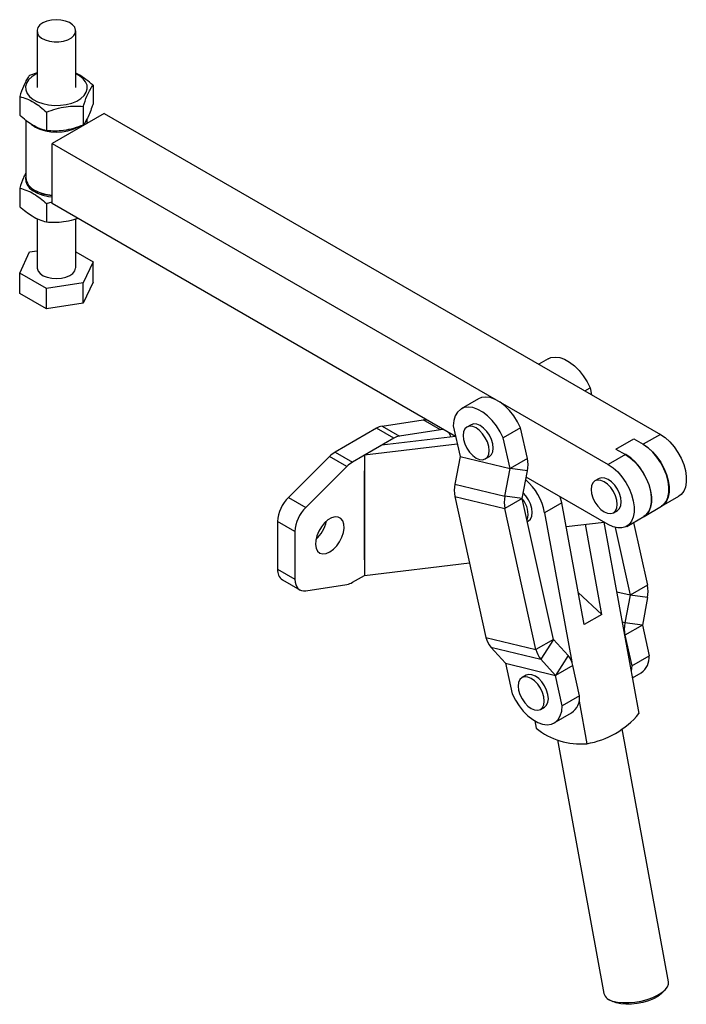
# Model space of a CAD drawing. Extents: x 67 to 764, y 27 to 578.
# Tile 4 of 4: x 534 to 764, y 229 to 569. Entities that reach past the tile are written whole.
import ezdxf

# ---------------------------------------------------------------- set-up
doc = ezdxf.new("R2010")
doc.units = 0
doc.header["$LTSCALE"] = 2
doc.linetypes.add('SLD-SÓLIDA', pattern=[0])
doc.layers.get('0').update_dxf_attribs({"linetype": 'CONTINUOUS'})

msp = doc.modelspace()

# ---------------------------------------------------------------- linework, layer by layer
at = {"color": 7, "linetype": 'SLD-SÓLIDA'}
for p, q in [((540.147551, 564.901473), (540.147551, 545.304494)), ((553.480879, 545.304497), (553.480879, 564.901475)), ((540.147539, 550.41452), (537.560586, 549.505669)), ((559.45491, 546.118971), (559.45491, 539.690866)), ((534.17352, 542.208355), (534.17352, 535.780251)), ((543.427156, 536.866345), (543.427156, 530.438241)), ((556.067844, 538.821657), (556.067844, 532.393552)), ((536.230878, 534.039942), (536.230878, 514.275947)), ((563.278017, 536.397256), (545.317504, 526.028873)), ((557.397552, 533.00253), (557.397552, 534.485565)), ((563.278017, 536.397256), (755.116085, 425.651497)), ((539.330661, 531.73021), (538.288326, 532.430622)), ((545.317504, 526.028873), (737.155572, 415.283114)), ((545.317504, 505.288736), (545.317504, 526.028873)), ((534.17352, 510.635444), (534.17352, 504.207339)), ((539.329453, 509.956486), (539.800928, 509.684221)), ((543.427156, 505.293434), (545.317503, 505.944597)), ((543.427156, 505.293434), (543.427156, 498.865329)), ((684.503534, 424.938352), (545.317504, 505.288736)), ((540.147551, 500.064808), (540.147551, 483.247392)), ((553.480879, 483.247395), (553.480879, 499.929527)), ((534.17352, 481.292086), (537.560586, 488.5894)), ((537.560586, 488.5894), (540.147539, 488.989565)), ((553.480875, 488.651438), (559.45491, 485.202701)), ((559.45491, 485.202701), (556.067844, 477.905388)), ((559.45491, 478.234886), (559.45491, 485.202701)), ((543.427156, 475.950076), (534.17352, 481.292086)), ((534.17352, 474.324271), (534.17352, 481.292086)), ((556.067844, 477.905388), (543.427156, 475.950076)), ((543.427156, 468.98226), (543.427156, 475.950076)), ((559.45491, 478.234886), (556.067844, 470.937572)), ((556.067844, 470.937572), (556.067844, 477.905388)), ((543.427156, 468.98226), (534.17352, 474.324271)), ((556.067844, 470.937572), (543.427156, 468.98226)), ((716.392611, 451.730022), (713.167235, 449.868052)), ((729.106047, 440.666772), (730.88358, 441.69292)), ((730.88358, 441.69292), (731.400591, 439.34216)), ((692.445261, 437.905511), (686.458423, 434.449383)), ((659.132618, 428.484296), (673.329401, 430.713024)), ((659.132618, 428.484296), (665.119458, 425.028167)), ((679.316241, 427.256895), (673.329401, 430.713024)), ((683.703783, 428.574671), (686.018379, 418.050625)), ((689.810225, 428.999347), (688.396012, 428.18294)), ((657.19786, 427.761332), (642.976456, 419.55149)), ((663.1847, 424.305203), (657.19786, 427.761332)), ((684.504768, 424.932724), (659.067417, 421.928346)), ((679.316241, 427.256895), (665.119458, 425.028167)), ((706.936229, 427.868409), (700.949392, 424.412281)), ((709.250825, 417.344363), (706.936229, 427.868409)), ((755.116085, 425.651497), (749.199958, 422.23619)), ((663.1847, 424.305203), (648.963296, 416.095361)), ((685.094068, 422.253293), (653.08058, 418.472218)), ((659.067417, 421.928346), (653.08058, 418.472218)), ((703.263988, 413.888235), (700.949392, 424.412281)), ((739.791259, 420.592179), (745.919518, 424.129947)), ((745.919518, 424.129947), (749.199958, 422.23619)), ((626.844915, 403.878102), (641.041698, 418.04063)), ((647.028538, 414.584501), (641.041698, 418.04063)), ((642.976456, 419.55149), (648.963296, 416.095361)), ((653.08058, 418.472218), (653.08058, 376.99194)), ((686.018433, 418.043909), (684.243752, 408.496221)), ((686.018379, 418.050625), (703.263988, 413.888235)), ((686.018433, 418.043909), (703.264042, 413.881519)), ((694.745498, 417.184118), (696.159711, 418.000526)), ((743.071699, 418.698421), (737.155572, 415.283114)), ((739.791259, 420.592179), (743.071699, 418.698421)), ((647.028538, 414.584501), (632.831755, 400.421972)), ((709.250825, 417.344363), (703.263988, 413.888235)), ((653.08058, 412.974177), (653.009864, 413.015)), ((653.08058, 413.083047), (653.009869, 413.042226)), ((653.009869, 413.042226), (653.009869, 382.340291)), ((653.08058, 382.489986), (653.08058, 412.974177)), ((701.489363, 404.333831), (703.264042, 413.881519)), ((709.28494, 413.072818), (703.264042, 413.881519)), ((707.510259, 403.525131), (709.28494, 413.072818)), ((684.243752, 408.496221), (701.489363, 404.333831)), ((737.155572, 394.542977), (708.875274, 410.868846)), ((733.980831, 410.412455), (732.566617, 409.596047)), ((707.510259, 403.525131), (701.489363, 404.333831)), ((626.844915, 403.878102), (632.831755, 400.421972)), ((684.277867, 404.224677), (701.523476, 400.062287)), ((684.277867, 404.224677), (694.975222, 355.585728)), ((707.510313, 403.518415), (701.523476, 400.062287)), ((718.207672, 354.879467), (707.510313, 403.518415)), ((721.121571, 402.033801), (715.205445, 398.618494)), ((721.121571, 402.033801), (720.613147, 404.092716)), ((728.78634, 360.016152), (721.121571, 402.033801)), ((755.549442, 400.867301), (761.465569, 404.282608)), ((712.220834, 351.423339), (701.523476, 400.062287)), ((715.205445, 398.618494), (724.590637, 347.169621)), ((738.9161, 398.597227), (740.330314, 399.413635)), ((749.491894, 397.370353), (755.478731, 400.82648)), ((629.10966, 392.134873), (623.122819, 395.591002)), ((623.122819, 395.591002), (623.122819, 379.10918)), ((709.258623, 395.569162), (709.638942, 395.788715)), ((722.616331, 393.839645), (735.697585, 395.384655)), ((734.914599, 363.55392), (729.247082, 394.622795)), ((735.648306, 395.378834), (747.70332, 329.294219)), ((743.505056, 393.914225), (749.421183, 397.329532)), ((745.872469, 395.280902), (750.640303, 373.602426)), ((629.10966, 392.134873), (629.10966, 375.653051)), ((739.506768, 393.547399), (744.653465, 370.146299)), ((653.009864, 382.530809), (653.08058, 382.489986)), ((653.009869, 382.340291), (653.08058, 382.381112)), ((653.08058, 376.99194), (689.325759, 381.272817)), ((623.122819, 379.10918), (629.10966, 375.653051)), ((624.779998, 375.44642), (630.766839, 371.990291)), ((632.831755, 371.663395), (647.028538, 373.892119)), ((648.963296, 374.615083), (653.08058, 376.99194)), ((726.766272, 371.089999), (734.914599, 363.55392)), ((750.640303, 373.602426), (744.653465, 370.146299)), ((744.653519, 370.139582), (742.878839, 360.591893)), ((750.674416, 369.330882), (744.653519, 370.139582)), ((750.674416, 369.330882), (748.899736, 359.783193)), ((734.914599, 363.55392), (728.78634, 360.016152)), ((748.899736, 359.783193), (742.878839, 360.591893)), ((748.89979, 359.776477), (742.912952, 356.320349)), ((748.89979, 359.776477), (751.214386, 349.252433)), ((694.975222, 355.585728), (712.220834, 351.423339)), ((718.207672, 354.879467), (712.220834, 351.423339)), ((718.210251, 354.874208), (713.861641, 348.07932)), ((723.311632, 349.295985), (718.210251, 354.874208)), ((742.912952, 356.320349), (745.227548, 345.796305)), ((696.61603, 352.241708), (713.861641, 348.07932)), ((696.61603, 352.241708), (701.717413, 346.663484)), ((701.717413, 346.663484), (718.963023, 342.501097)), ((701.719992, 346.658229), (718.965602, 342.495838)), ((701.719992, 346.658229), (704.034587, 336.134182)), ((718.963023, 342.501097), (713.861641, 348.07932)), ((723.311632, 349.295985), (718.963023, 342.501097)), ((745.227548, 345.796305), (751.214386, 349.252433)), ((724.95244, 345.951966), (718.965602, 342.495838)), ((727.267036, 335.427922), (724.95244, 345.951966)), ((745.451075, 341.640854), (748.459745, 343.377722)), ((708.824269, 342.545937), (707.410056, 341.729529)), ((721.280198, 331.971794), (718.965602, 342.495838)), ((727.267036, 335.427922), (721.280198, 331.971794)), ((727.073808, 333.557075), (729.742808, 318.925836)), ((713.75954, 330.730706), (715.173753, 331.547113)), ((711.798051, 326.799209), (712.260319, 324.265097)), ((718.525557, 326.097083), (724.512395, 329.553211)), ((757.918572, 236.786289), (741.995354, 324.076094)), ((719.655001, 320.236785), (735.619878, 232.718607)), ((756.005141, 233.135856), (756.991716, 234.262718)), ((737.378075, 230.684842), (738.698986, 229.978903)), ((739.914227, 229.485933), (738.698986, 229.978903))]:
    msp.add_line(p, q, dxfattribs=at)
at = {"color": 8, "linetype": 'SLD-SÓLIDA'}
for p, q in [((744.653465, 370.146299), (740.04842, 371.257767)), ((744.653519, 370.139582), (740.0497, 371.250756)), ((742.878839, 360.591893), (741.953317, 360.815276)), ((742.912952, 356.320349), (742.766839, 356.355615))]:
    msp.add_line(p, q, dxfattribs=at)
at = {"color": 7, "linetype": 'SLD-SÓLIDA', "flags": 128}
for points in [[(545.088746, 568.618926), (543.541527, 568.254412), (542.19993, 567.679228), (541.148255, 566.929513), (540.452614, 566.052357), (540.156678, 565.102897), (540.279072, 564.140774), (540.812088, 563.226452), (541.722243, 562.417374), (542.952343, 561.764384), (544.425086, 561.308516), (546.047966, 561.078396), (547.718977, 561.088502), (549.333147, 561.338186), (550.789045, 561.811765), (551.995179, 562.479487), (552.875787, 563.299383), (553.375513, 564.219952), (553.462977, 565.183338), (553.132667, 566.129019), (552.405351, 566.997564), (551.326717, 567.734409), (549.964546, 568.293249), (548.404431, 568.638971), (546.7444, 568.74985), (545.088746, 568.618926)], [(540.147547, 550.111377), (539.781192, 549.934127), (538.351771, 549.053092), (537.247569, 548.027994), (536.510997, 546.89824), (536.170378, 545.707235), (536.2388, 544.500751), (536.713619, 543.325161), (537.57661, 542.225628), (538.794584, 541.244422), (540.320756, 540.419237), (542.096469, 539.78179), (544.053479, 539.356579), (546.11658, 539.159945), (548.206497, 539.199439), (550.242897, 539.473553), (552.147549, 539.97174), (553.847238, 540.674864), (555.276645, 541.555907), (556.380861, 542.580997), (557.117419, 543.710759), (557.458038, 544.901764), (557.38963, 546.10824), (556.914797, 547.283838), (556.05182, 548.383362), (554.833832, 549.364577), (553.480875, 550.11138)], [(536.230883, 514.499795), (536.170378, 514.134324), (536.2388, 512.92784), (536.713619, 511.752249), (537.57661, 510.652717), (538.794584, 509.67151), (540.320756, 508.846325), (542.096469, 508.208879), (544.053479, 507.783668), (545.317504, 507.63477)], [(540.147551, 483.247392), (540.165453, 482.96553), (540.495749, 482.019857), (541.223079, 481.151303), (542.3017, 480.414467), (543.66387, 479.855626), (545.223985, 479.509905), (546.88403, 479.399018), (548.53967, 479.52995)], [(548.53967, 479.52995), (550.086904, 479.894455), (551.4285, 480.46964), (552.480161, 481.219363), (553.175816, 482.096511), (553.471738, 483.045979), (553.480879, 483.247395)], [(716.392611, 451.730022), (717.386754, 452.153449), (718.833156, 452.353354), (720.417309, 452.156024), (722.087406, 451.567911), (723.788839, 450.608245), (725.465971, 449.308407), (727.063958, 447.710902), (728.530549, 445.867969), (729.817788, 443.839868), (730.88358, 441.69292)], [(706.936229, 427.868409), (705.870437, 430.015357), (704.583199, 432.043458), (703.116608, 433.886391), (701.518621, 435.483896), (699.841489, 436.783734), (698.140056, 437.7434), (696.469959, 438.331513), (694.885806, 438.528843), (693.439404, 438.328938), (692.445261, 437.905511)], [(700.949392, 424.412281), (699.8836, 426.559229), (698.596361, 428.58733), (697.12977, 430.430264), (695.531783, 432.027768), (693.854651, 433.327606), (692.153218, 434.287272), (690.483121, 434.875385), (688.898968, 435.072715), (687.452566, 434.87281), (686.191209, 434.282203), (685.156139, 433.320213), (684.381209, 432.01829), (683.891754, 430.419012), (683.703783, 428.574671)], [(673.329401, 430.713024), (674.115526, 430.755534), (674.50707, 430.709188)], [(691.570755, 417.498495), (692.732885, 417.004287), (693.81582, 416.89711), (694.745755, 417.184268), (695.459322, 417.84619), (695.907887, 418.83777), (696.060884, 420.091433), (695.907887, 421.521741), (695.459322, 423.031224), (694.745755, 424.517013), (693.81582, 425.877852), (692.732885, 427.021004), (691.570755, 427.868563), (690.408626, 428.36277), (689.325691, 428.469948), (688.395756, 428.18279), (687.682189, 427.520868), (687.233623, 426.529287), (687.080627, 425.275625), (687.233623, 423.845316), (687.682189, 422.335833), (688.395756, 420.850044), (689.325691, 419.489206), (690.408626, 418.346053), (691.570755, 417.498495)], [(696.159711, 418.000526), (696.159968, 418.000676), (696.873535, 418.662598), (697.3221, 419.654178), (697.475097, 420.90784), (697.3221, 422.338149), (696.873535, 423.847632), (696.159968, 425.333421), (695.230033, 426.69426), (694.147097, 427.837412), (692.984968, 428.684971), (691.822839, 429.179178), (690.739904, 429.286356), (689.810225, 428.999347)], [(680.49391, 427.253058), (680.102366, 427.299404), (679.316241, 427.256895)], [(755.116085, 425.651497), (756.766203, 424.522334), (758.360128, 423.078483), (759.843581, 421.369113), (761.166044, 419.452434), (762.282484, 417.393717), (763.154881, 415.263068), (763.753526, 413.133044), (764.058033, 411.076181), (764.058033, 409.162522), (763.753526, 407.457236), (763.154881, 406.018393), (762.282484, 404.894992), (761.465569, 404.282608)], [(755.478731, 400.82648), (756.228187, 401.375967), (757.117937, 402.47677), (757.735643, 403.895926), (758.060267, 405.585108), (758.080757, 407.486792), (757.796413, 409.536218), (757.216919, 411.663597), (756.36201, 413.796482), (755.260798, 415.862241), (753.950783, 417.790526), (752.476576, 419.515673), (750.88838, 420.978934), (749.240279, 422.130479), (749.129247, 422.195369)], [(749.199958, 422.23619), (750.850076, 421.107027), (752.444001, 419.663176), (753.927454, 417.953806), (755.249917, 416.037127), (756.366357, 413.978409), (757.238754, 411.84776), (757.837399, 409.717736), (758.141906, 407.660873), (758.141906, 405.747215), (757.837399, 404.041929), (757.238754, 402.603086), (756.366357, 401.479685), (755.549442, 400.867301)], [(743.071699, 418.698421), (744.721817, 417.569258), (746.315742, 416.125407), (747.799195, 414.416037), (749.121658, 412.499358), (750.238098, 410.440641), (751.110495, 408.309992), (751.70914, 406.179968), (752.013647, 404.123105), (752.013647, 402.209447), (751.70914, 400.50416), (751.110495, 399.065317), (750.238098, 397.941916), (749.421183, 397.329532)], [(749.491894, 397.370353), (750.241349, 397.919839), (751.1311, 399.020643), (751.748805, 400.439799), (752.07343, 402.12898), (752.093919, 404.030664), (751.809576, 406.080091), (751.230082, 408.207469), (750.375173, 410.340354), (749.273961, 412.406113), (747.963945, 414.334399), (746.489739, 416.059546), (744.901543, 417.522806), (743.253442, 418.674351), (743.14241, 418.739241)], [(737.155572, 415.283114), (738.80569, 414.153951), (740.399615, 412.7101), (741.883068, 411.00073), (743.205532, 409.084051), (744.321971, 407.025334), (745.194368, 404.894685), (745.793013, 402.764661), (746.097521, 400.707798), (746.097521, 398.794139), (745.793013, 397.088853), (745.194368, 395.65001), (744.321971, 394.526609), (743.205532, 393.756905), (741.883068, 393.36711), (740.399615, 393.370499), (738.80569, 393.766955), (737.155572, 394.542977)], [(735.741359, 398.911603), (736.903489, 398.417395), (737.986423, 398.310218), (738.916359, 398.597376), (739.629923, 399.259299), (740.078489, 400.250879), (740.231487, 401.504541), (740.078489, 402.93485), (739.629923, 404.444333), (738.916359, 405.930121), (737.986423, 407.29096), (736.903489, 408.434112), (735.741359, 409.281671), (734.579228, 409.775879), (733.496295, 409.883056), (732.566359, 409.595898), (731.852794, 408.933975), (731.404228, 407.942395), (731.25123, 406.688733), (731.404228, 405.258424), (731.852794, 403.748941), (732.566359, 402.263153), (733.496295, 400.902314), (734.579228, 399.759162), (735.741359, 398.911603)], [(740.330314, 399.413635), (740.330572, 399.413784), (741.044137, 400.075707), (741.492703, 401.067287), (741.645701, 402.32095), (741.492703, 403.751259), (741.044137, 405.260742), (740.330572, 406.74653), (739.400636, 408.107369), (738.317703, 409.25052), (737.155572, 410.09808), (735.993442, 410.592287), (734.910508, 410.699464), (733.980831, 410.412455)], [(709.638942, 395.788715), (709.6392, 395.788864), (710.352765, 396.450788), (710.801331, 397.442368), (710.954327, 398.696031), (710.801331, 400.126338), (710.352765, 401.635821), (709.6392, 403.12161), (708.709265, 404.482448), (707.860596, 405.409925)], [(641.106904, 385.104038), (642.337856, 385.994227), (643.491464, 387.187623), (644.49524, 388.609242), (645.286115, 390.16976), (645.814395, 391.771127), (646.046885, 393.31272), (645.968979, 394.697671), (645.58557, 395.838966), (644.920751, 396.66489), (644.016293, 397.123548), (642.929028, 397.18612), (641.727272, 396.848672), (640.486536, 396.13241), (639.284782, 395.082341), (638.197516, 393.76444), (637.293059, 392.261517), (636.62824, 390.668009), (636.244831, 389.084041), (636.166925, 387.60914), (636.399416, 386.335975), (636.927695, 385.344547), (637.71857, 384.697153), (638.722346, 384.43447), (639.875953, 384.573), (641.106904, 385.104038)], [(629.10966, 375.653051), (629.175497, 374.697337), (629.371476, 373.839888), (629.693035, 373.100651), (630.13269, 372.496843), (630.680206, 372.042517), (631.32284, 371.748253), (632.04563, 371.62089), (632.831755, 371.663395)], [(745.227548, 345.796305), (745.039576, 343.951967), (745.034321, 343.925458)], [(710.584799, 331.045082), (711.746929, 330.550877), (712.829863, 330.443696), (713.759798, 330.730857), (714.473363, 331.392779), (714.921929, 332.384361), (715.074926, 333.638021), (714.921929, 335.068329), (714.473363, 336.577814), (713.759798, 338.063601), (712.829863, 339.424442), (711.746929, 340.567597), (710.584799, 341.415152), (709.422668, 341.909365), (708.339734, 342.016538), (707.409799, 341.729377), (706.696234, 341.067455), (706.247668, 340.075873), (706.09467, 338.822213), (706.247668, 337.391905), (706.696234, 335.88242), (707.409799, 334.396633), (708.339734, 333.035792), (709.422668, 331.892645), (710.584799, 331.045082)], [(715.173753, 331.547113), (715.174011, 331.547265), (715.887576, 332.209187), (716.336142, 333.200769), (716.489139, 334.454429), (716.336142, 335.884737), (715.887576, 337.394221), (715.174011, 338.880009), (714.244076, 340.24085), (713.161142, 341.384005), (711.999012, 342.231559), (710.836881, 342.725773), (709.753947, 342.832946), (708.824269, 342.545937)], [(704.034587, 336.134182), (705.100378, 333.987232), (706.387617, 331.959133), (707.85421, 330.116196), (709.452197, 328.518698), (711.129329, 327.218859), (712.830762, 326.259193), (714.500859, 325.67108), (716.08501, 325.473749), (717.531414, 325.673652), (718.792773, 326.264262), (719.82784, 327.226251), (720.602772, 328.528176), (721.092226, 330.127456), (721.280198, 331.971794)], [(738.755347, 230.126143), (740.37644, 229.758877), (742.228583, 229.572109), (744.244837, 229.572558), (746.35233, 229.760229), (748.47489, 230.128325), (750.535802, 230.663544), (752.460581, 231.346562), (754.179659, 232.152672), (755.630905, 233.052738), (756.761867, 234.014247), (757.531669, 235.002437), (757.912487, 235.981589), (757.918572, 236.786289)], [(756.005141, 233.135856), (755.420825, 232.556174), (754.217475, 231.675342), (752.718038, 230.872), (750.983902, 230.17903), (749.086062, 229.62481), (747.102217, 229.232018), (745.113585, 229.016737), (743.201582, 228.987779), (741.444484, 229.14634), (739.914227, 229.485933)]]:
    msp.add_lwpolyline(points, dxfattribs=at)
at = {"color": 7, "linetype": 'SLD-SÓLIDA'}
for centre, radius, start, end in [((546.80735, 546.115248), 16.212038, 242.53663996, 297.99039596), ((541.500689, 514.78497), 5.294338, 185.51721957, 245.80288353), ((546.351742, 523.0455), 14.853825, 241.79170669, 266.00737662), ((546.382821, 521.965215), 13.933603, 241.81669893, 265.61505067), ((660.12222, 422.885644), 5.685439, 100.02390372, 120.95465958), ((666.10906, 419.429515), 5.685439, 100.02390372, 120.95465958), ((679.088462, 423.881578), 3.880568, 12.77981128, 38.99086771), ((647.812341, 411.36459), 9.508476, 120.56974138, 135.40309474), ((686.001731, 418.047132), 0.017011, 349.07835583, 11.85047632), ((653.799182, 407.908461), 9.508476, 120.56974138, 135.40309474), ((698.657821, 415.123854), 10.823235, 349.0762167, 11.8389405), ((703.247339, 413.884742), 0.017011, 349.07853524, 11.85029692), ((694.870854, 406.445185), 10.823218, 169.07619886, 191.83895834), ((694.962828, 394.653914), 20.627201, 11.08129245, 48.17439264), ((712.116485, 402.282791), 10.823239, 169.07620027, 191.83891005), ((635.614904, 394.959693), 12.508026, 134.51925419, 177.10691784), ((707.52698, 403.521908), 0.017029, 169.09060267, 191.83822948), ((701.752465, 398.221498), 7.730628, 343.40177946, 41.40582327), ((641.601744, 391.503563), 12.508026, 134.51925419, 177.10691784), ((628.917146, 397.85682), 11.221451, 311.13861015, 348.86678582), ((627.043413, 378.676746), 3.94437, 173.70583513, 234.98196004), ((646.038803, 379.491127), 5.685812, 280.02459893, 300.95396437), ((740.047265, 371.38192), 10.823267, 349.07624083, 11.83889293), ((744.636782, 370.142807), 0.017045, 349.09336882, 11.82041382), ((753.50597, 358.540855), 10.823247, 169.07621928, 191.83891448), ((748.916454, 359.779968), 0.017026, 169.08064571, 191.83313694), ((702.065092, 356.989953), 7.227594, 191.20306043, 221.06849346), ((718.21881, 354.881667), 0.011353, 191.1740849, 221.07118405), ((719.310625, 352.827525), 7.227508, 191.20287405, 221.06866246), ((701.708878, 346.656034), 0.011328, 11.17098574, 41.12029988), ((717.862661, 344.547786), 7.227495, 11.20284603, 41.06869048), ((744.895441, 348.632196), 6.349312, 304.15049807, 5.60591746), ((718.954475, 342.493643), 0.011341, 11.1575932, 41.08767575), ((720.772726, 334.889913), 6.516557, 305.02067124, 4.73574429), ((724.794859, 348.237001), 29.725857, 279.58163463, 320.41298884), ((727.642269, 343.339312), 24.503675, 231.11638021, 274.91762421), ((724.189895, 358.530524), 40, 277.11329069, 279.19580096), ((739.306578, 233.985169), 3.898196, 198.96010264, 261.870761)]:
    msp.add_arc(centre, radius, start, end, dxfattribs=at)
for points, knots in [([(537.560586, 549.505669), (537.437672, 549.347358), (537.036914, 548.831192), (536.334255, 547.694842), (535.309261, 545.529532), (534.597427, 543.447959), (534.17352, 542.208355)], [0, 0, 0, 0, 0.1113114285, 0.3629256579, 0.6206138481, 1, 1, 1, 1]), ([(559.45491, 546.118971), (558.652231, 546.816293), (557.029464, 548.226059), (554.999509, 549.605492), (553.81983, 550.1244), (553.480875, 550.273497)], [0, 0, 0, 0, 0.4109137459, 0.8307388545, 1, 1, 1, 1]), ([(556.067844, 538.821657), (556.491752, 540.061289), (557.196405, 542.121902), (558.221066, 544.294414), (558.924142, 545.43535), (559.331997, 545.960661), (559.45491, 546.118971)], [0, 0, 0, 0, 0.3793843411, 0.6306425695, 0.888689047, 1, 1, 1, 1]), ([(534.17352, 542.208355), (534.976671, 541.983438), (536.600386, 541.528727), (539.006136, 540.316482), (541.305874, 538.72971), (542.715756, 537.491249), (543.427156, 536.866345)], [0, 0, 0, 0, 0.2646049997, 0.534946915, 0.7653430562, 1, 1, 1, 1]), ([(543.427156, 536.866345), (544.524277, 537.274786), (546.742311, 538.100526), (550.028628, 538.785419), (553.170119, 539.012209), (555.096051, 538.885561), (556.067844, 538.821657)], [0, 0, 0, 0, 0.2646047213, 0.5349477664, 0.7653426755, 1, 1, 1, 1]), ([(559.45491, 539.690866), (559.331996, 539.319546), (558.93124, 538.108878), (558.22855, 536.217485), (557.203597, 533.966231), (556.491754, 532.980542), (556.067844, 532.393552)], [0, 0, 0, 0, 0.11131149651, 0.36292498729, 0.62061390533, 1, 1, 1, 1]), ([(543.427156, 530.438241), (542.624005, 530.663157), (541.000286, 531.117868), (538.594535, 532.330117), (536.294797, 533.916888), (534.88492, 535.155346), (534.17352, 535.780251)], [0, 0, 0, 0, 0.2646050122, 0.5349484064, 0.7653430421, 1, 1, 1, 1]), ([(556.067844, 532.393552), (554.970717, 531.985116), (552.752677, 531.159388), (549.46637, 530.47447), (546.32487, 530.247701), (544.398942, 530.374341), (543.427156, 530.438241)], [0, 0, 0, 0, 0.2646054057, 0.534947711, 0.7653433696, 1, 1, 1, 1]), ([(536.230873, 515.827843), (535.970844, 515.30182), (535.274997, 513.894158), (534.597713, 511.890416), (534.17352, 510.635444)], [0, 0, 0, 0, 0.373685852, 1, 1, 1, 1]), ([(534.17352, 510.635444), (534.976671, 510.410527), (536.600385, 509.955818), (539.006136, 508.743569), (541.305874, 507.1568), (542.715756, 505.918338), (543.427156, 505.293434)], [0, 0, 0, 0, 0.2646050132, 0.5349469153, 0.7653430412, 1, 1, 1, 1]), ([(543.427156, 498.865329), (542.624005, 499.090246), (541.000286, 499.544959), (538.594535, 500.757205), (536.294798, 502.343979), (534.88492, 503.582435), (534.17352, 504.207339)], [0, 0, 0, 0, 0.2646049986, 0.5349484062, 0.7653430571, 1, 1, 1, 1]), ([(554.182358, 500.171165), (553.709, 499.999989), (552.112217, 499.422558), (549.464409, 498.910173), (546.325337, 498.672739), (544.399099, 498.800741), (543.427156, 498.865329)], [0, 0, 0, 0, 0.1341208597, 0.4524312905, 0.723707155, 1, 1, 1, 1])]:
    msp.add_open_spline(points, degree=3, knots=knots, dxfattribs=at)

doc.saveas('drawing.dxf')
